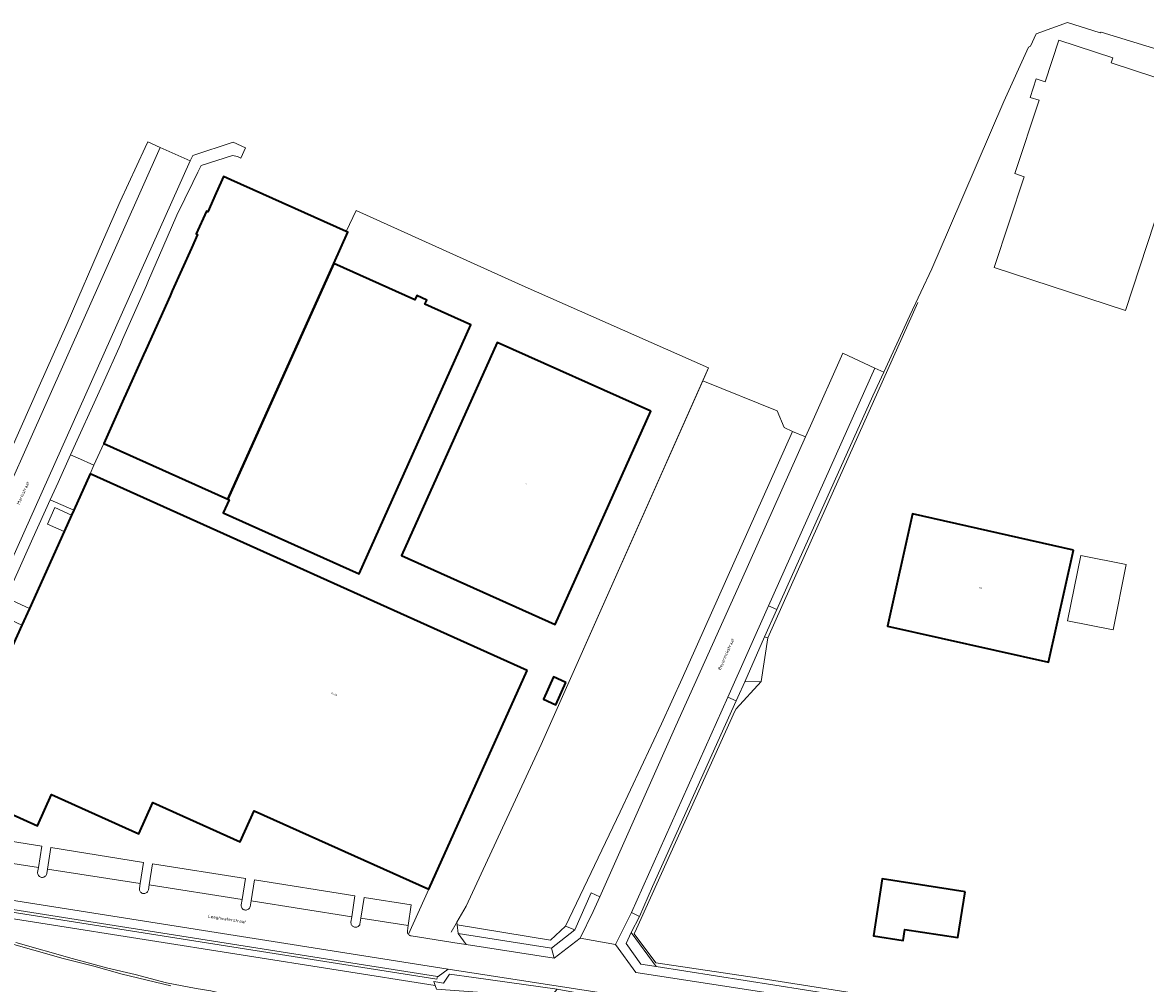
# Model space of a CAD drawing. Header units: metres. Extents: x 110065 to 112666, y 425872 to 427362.
# Tile 102 of 104: x 111413 to 111660, y 427029 to 427240. Entities that reach past the tile are written whole.
import ezdxf

# ---------------------------------------------------------------- set-up
doc = ezdxf.new("R2010")
doc.units = ezdxf.units.M
for name, color, linetype, lineweight in [('B-WE-GR-BEPLANTING_CULTUUR_BOSPLANTSOEN-GV', 90, 'GR-PLANTSOEN', 18), ('B-WE-GR-BEPLANTING_CULTUUR_HEESTERS-GV', 90, 'Continuous', 18), ('B-WE-GR-GRAS-GV', 60, 'Continuous', 13), ('B-WE-GR-GROENVOORZIENING-GV', 80, 'Continuous', 18), ('B-WE-IE-TERREINAFSCHEIDING_KUNSTMATIG_HEKWERK-G', 20, 'IE-TERREINAFSCHEIDING-KUNSTMATIG', 18), ('B-WE-OG-BEBOUWING-GV', 7, 'Continuous', 35), ('B-WE-OG-BEBOUWING-T18', 10, 'Continuous', 18), ('B-WE-OG-BEBOUWING_OVERIG-GV', 7, 'Continuous', 18), ('B-WE-OG-BEBOUWING_STRAATNAAM-T35', 50, 'Continuous', 35), ('B-WE-OG-TERREIN_ERF-GV', 7, 'Continuous', 18), ('B-WE-OG-WATER-GV', 130, 'Continuous', 18), ('B-WE-VH-VERHARDING_BETONSTRAATSTEEN-GV', 252, 'Continuous', 18), ('B-WE-VH-VERHARDING_GESLOTEN-GV', 7, 'Continuous', 18), ('B-WE-VH-VERHARDING_OPEN-GV', 252, 'Continuous', 18), ('B-WE-VH-VERHARDING_TEGEL-GV', 252, 'Continuous', 18)]:
    doc.layers.add(name, color=color, linetype=linetype, lineweight=lineweight)
doc.styles.add('NLCS-ISO-M200-T18', font='NLCS-ISO.ttf')
doc.styles.add('NLCS-ISO-M200-T35', font='NLCS-ISO.ttf')
doc.linetypes.add('GR-PLANTSOEN', pattern='A,0,[179,NLCS.SHX,S=2,R=0,X=0,Y=0],-4', length=4)
doc.linetypes.add('IE-TERREINAFSCHEIDING-KUNSTMATIG', pattern='A,4,[82,NLCS.SHX,S=0.75,R=90,X=0,Y=0],4,-2', length=10)

msp = doc.modelspace()

# ---------------------------------------------------------------- linework, layer by layer
at = {"layer": 'B-WE-GR-BEPLANTING_CULTUUR_BOSPLANTSOEN-GV', "flags": 128}
for points in [[(111579.031, 427154.929), (111562.768, 427161.519), (111527.296, 427081.693), (111510.817, 427046.233), (111508.816, 427042.69), (111508.879, 427042.132), (111529.363, 427038.765), (111532.659, 427041.838), (111544.589, 427066.898), (111553.669, 427086.242), (111558.226, 427096.157), (111582.44, 427150.372), (111580.625, 427151.263), (111579.031, 427154.929), (111579.031, 427154.929)], [(111512.516, 427030.538), (111507.175, 427031.291), (111505.891, 427029.285), (111503.725, 427029.637), (111504.017, 427028.818), (111504.321, 427027.963), (111529.291, 427026.142), (111530.795, 427027.984), (111512.516, 427030.538), (111512.516, 427030.538)]]:
    msp.add_lwpolyline(points, close=True, dxfattribs=at)
at = {"layer": 'B-WE-GR-BEPLANTING_CULTUUR_HEESTERS-GV', "flags": 128}
for points in [[(111529.363, 427038.765), (111508.879, 427042.132), (111509.1, 427040.17), (111529.554, 427036.994), (111534.71, 427040.97), (111532.659, 427041.838), (111529.363, 427038.765), (111529.363, 427038.765)], [(111552.536, 427032.942), (111547.035, 427040.394), (111545.917, 427037.992), (111549.187, 427033.489), (111552.536, 427032.942), (111552.536, 427032.942)]]:
    msp.add_lwpolyline(points, close=True, dxfattribs=at)
at = {"layer": 'B-WE-GR-GRAS-GV', "flags": 128}
msp.add_lwpolyline([(111585.294, 427149.18), (111582.44, 427150.372), (111558.226, 427096.157), (111553.669, 427086.242), (111544.589, 427066.898), (111532.659, 427041.838), (111534.71, 427040.97), (111538.282, 427049.155), (111540.131, 427048.249), (111556.861, 427085.798), (111571.264, 427117.741), (111585.294, 427149.18), (111585.294, 427149.18)], close=True, dxfattribs=at)
for points in [[(111397.536, 427045.596), (111504.017, 427028.818), (111503.725, 427029.637), (111505.891, 427029.285), (111507.175, 427031.291), (111512.516, 427030.538), (111530.795, 427027.984), (111551.665, 427024.18), (111551.875, 427025.4), (111506.919, 427032.398), (111504.704, 427030.73), (111504.533, 427030.757), (111504.421, 427030.154), (111397.705, 427046.978)], [(111412.007, 427038.223), (111424.387, 427034.684), (111432.21, 427032.569), (111438.226, 427031.23), (111445.098, 427029.367), (111451.609, 427028.107), (111454.779, 427027.64), (111457.012, 427027.098), (111459.621, 427026.289), (111465.093, 427024.8), (111470.33, 427024.48), (111473.557, 427023.965), (111475.194, 427023.578), (111478.262, 427022.592), (111491.88, 427019.632), (111499.937, 427017.656), (111510.36, 427014.849), (111516.368, 427013.732), (111520.779, 427012.652), (111529.291, 427026.142), (111504.321, 427027.963), (111504.017, 427028.818), (111397.536, 427045.596)]]:
    msp.add_lwpolyline(points, dxfattribs=at)
at = {"layer": 'B-WE-GR-GROENVOORZIENING-GV', "flags": 128}
for points in [[(111385.928, 427045.116), (111415.959, 427036.514), (111422.437, 427034.712), (111429.111, 427032.997), (111435.33, 427031.288), (111445.999, 427028.718)], [(111451.609, 427028.107), (111445.098, 427029.367), (111438.226, 427031.23), (111432.21, 427032.569), (111424.387, 427034.684), (111412.007, 427038.223)]]:
    msp.add_lwpolyline(points, dxfattribs=at)
at = {"layer": 'B-WE-IE-TERREINAFSCHEIDING_KUNSTMATIG_HEKWERK-G', "flags": 128}
for points in [[(111577.005, 427105.125), (111591.413, 427137.342), (111609.937, 427178.691)], [(111564.032, 427164.364), (111527.296, 427081.693), (111510.817, 427046.233), (111507.561, 427040.467)], [(111575.59, 427095.493), (111570.103, 427089.517), (111569.76, 427088.981), (111548.23, 427041.22), (111547.727, 427040.104), (111552.418, 427033.749), (111574.611, 427030.5), (111618.784, 427023.522)]]:
    msp.add_lwpolyline(points, dxfattribs=at)
at = {"layer": 'B-WE-OG-BEBOUWING-GV', "flags": 128}
for points in [[(111459.23, 427205.616), (111457.588, 427206.353), (111456.994, 427205.03), (111455.961, 427202.728), (111454.12, 427198.628), (111453.832, 427198.757), (111451.597, 427193.779), (111451.921, 427193.634), (111450.561, 427190.606), (111446.347, 427181.219), (111445.856, 427180.124), (111440.539, 427168.282), (111440.047, 427167.187), (111436.179, 427158.57), (111435.749, 427157.612), (111431.325, 427147.759), (111458.528, 427135.546), (111481.807, 427187.262), (111484.838, 427194.119), (111484.508, 427194.267), (111459.23, 427205.616), (111459.23, 427205.616)], [(111499.575, 427179.285), (111481.807, 427187.262), (111458.528, 427135.546), (111458.834, 427135.409), (111457.535, 427132.517), (111487.336, 427119.138), (111511.868, 427173.779), (111501.786, 427178.306), (111502.2, 427179.228), (111499.994, 427180.218), (111499.575, 427179.285), (111499.575, 427179.285)], [(111551.353, 427154.815), (111517.648, 427169.948), (111496.644, 427123.165), (111530.349, 427108.033), (111551.353, 427154.815), (111551.353, 427154.815)], [(111524.227, 427097.944), (111428.335, 427141.115), (111424.72, 427133.086), (111424.251, 427132.043), (111422.609, 427128.396), (111415.019, 427111.538), (111413.376, 427107.89), (111408.911, 427097.971), (111407.268, 427094.323), (111397.465, 427072.549), (111416.784, 427063.851), (111419.878, 427070.724), (111439.023, 427062.104), (111442.113, 427068.967), (111461.279, 427060.339), (111464.342, 427067.143), (111502.61, 427049.927), (111524.227, 427097.944), (111524.227, 427097.944)], [(111644.101, 427124.358), (111608.782, 427132.279), (111603.262, 427107.665), (111638.581, 427099.744), (111644.101, 427124.358), (111644.101, 427124.358)], [(111532.712, 427095.292), (111529.979, 427096.529), (111527.764, 427091.637), (111530.497, 427090.4), (111532.712, 427095.292), (111532.712, 427095.292)], [(111620.294, 427049.345), (111602.125, 427052.171), (111600.186, 427039.713), (111606.71, 427038.699), (111607.085, 427041.112), (111618.733, 427039.3), (111620.294, 427049.345), (111620.294, 427049.345)]]:
    msp.add_lwpolyline(points, close=True, dxfattribs=at)
at = {"layer": 'B-WE-OG-BEBOUWING_OVERIG-GV', "flags": 128}
msp.add_lwpolyline([(111655.64, 427121.199), (111645.658, 427123.185), (111642.799, 427108.815), (111652.782, 427106.829), (111655.64, 427121.199), (111655.64, 427121.199)], close=True, dxfattribs=at)
at = {"layer": 'B-WE-OG-TERREIN_ERF-GV', "flags": 128}
msp.add_lwpolyline([(111667.127, 427232.804), (111650.119, 427238.028), (111649.958, 427237.904), (111642.758, 427240.158), (111635.912, 427237.65), (111634.667, 427234.933), (111634.222, 427234.724), (111628.784, 427222.781), (111616.86, 427195.087), (111612.985, 427186.087), (111608.21, 427175.815), (111602.437, 427163.397), (111600.034, 427158.229), (111583.065, 427120.492), (111578.985, 427111.29), (111576.321, 427105.282), (111577.005, 427105.125), (111575.59, 427095.493), (111571.945, 427095.413), (111570.447, 427092.036), (111570.096, 427091.258), (111551.719, 427050.485), (111548.894, 427043.954), (111547.035, 427040.394), (111552.536, 427032.942), (111617.642, 427022.692)], dxfattribs=at)
for points in [[(111652.679, 427232.397), (111652.327, 427231.326), (111671.302, 427225.091), (111655.481, 427176.946), (111626.712, 427186.4), (111633.254, 427206.305), (111631.221, 427206.973), (111636.515, 427223.083), (111634.55, 427223.722), (111635.876, 427227.797), (111637.852, 427227.154), (111640.852, 427236.283), (111652.679, 427232.397), (111652.679, 427232.397)], [(111523.125, 427182.396), (111486.679, 427198.897), (111484.508, 427194.267), (111484.838, 427194.119), (111481.807, 427187.262), (111499.575, 427179.285), (111499.994, 427180.218), (111502.2, 427179.228), (111501.786, 427178.306), (111511.868, 427173.779), (111487.336, 427119.138), (111457.535, 427132.517), (111458.834, 427135.409), (111458.528, 427135.546), (111431.325, 427147.759), (111429.164, 427142.958), (111428.335, 427141.115), (111524.227, 427097.944), (111502.61, 427049.927), (111498.149, 427040.018), (111498.253, 427039.915), (111498.371, 427039.829), (111498.502, 427039.763), (111498.641, 427039.719), (111498.786, 427039.697), (111509.302, 427038.006), (111510.857, 427037.768), (111509.1, 427040.17), (111508.879, 427042.132), (111508.816, 427042.69), (111510.817, 427046.233), (111527.296, 427081.693), (111562.768, 427161.519), (111564.032, 427164.364), (111523.125, 427182.396), (111523.125, 427182.396)], [(111496.644, 427123.165), (111517.648, 427169.948), (111551.353, 427154.815), (111530.349, 427108.033), (111496.644, 427123.165), (111496.644, 427123.165)], [(111644.101, 427124.358), (111638.581, 427099.744), (111603.262, 427107.665), (111608.782, 427132.279), (111644.101, 427124.358), (111644.101, 427124.358)], [(111527.764, 427091.637), (111529.979, 427096.529), (111532.712, 427095.292), (111530.497, 427090.4), (111527.764, 427091.637), (111527.764, 427091.637)], [(111620.294, 427049.345), (111618.733, 427039.3), (111607.085, 427041.112), (111606.71, 427038.699), (111600.186, 427039.713), (111602.125, 427052.171), (111620.294, 427049.345), (111620.294, 427049.345)]]:
    msp.add_lwpolyline(points, close=True, dxfattribs=at)
at = {"layer": 'B-WE-OG-WATER-GV', "flags": 128}
msp.add_lwpolyline([(111445.999, 427028.718), (111435.33, 427031.288), (111429.111, 427032.997), (111422.437, 427034.712), (111415.959, 427036.514), (111385.928, 427045.116)], dxfattribs=at)
at = {"layer": 'B-WE-VH-VERHARDING_BETONSTRAATSTEEN-GV', "flags": 128}
for points in [[(111450.311, 427209.788), (111443.702, 427212.714), (111381.661, 427073.558), (111379.307, 427068.158), (111385.627, 427065.31), (111388.046, 427070.721), (111450.311, 427209.788), (111450.311, 427209.788)], [(111600.486, 427164.304), (111593.469, 427167.566), (111586.369, 427151.588), (111585.294, 427149.18), (111571.264, 427117.741), (111556.861, 427085.798), (111540.131, 427048.249), (111538.694, 427045.024), (111535.832, 427039.184), (111543.627, 427037.755), (111547.097, 427044.835), (111568.218, 427092.097), (111577.16, 427112.106), (111600.486, 427164.304), (111600.486, 427164.304)], [(111602.437, 427163.397), (111600.486, 427164.304), (111577.16, 427112.106), (111578.985, 427111.29), (111583.065, 427120.492), (111600.034, 427158.229), (111602.437, 427163.397), (111602.437, 427163.397)], [(111578.985, 427111.29), (111577.16, 427112.106), (111568.218, 427092.097), (111570.096, 427091.258), (111570.447, 427092.036), (111571.945, 427095.413), (111576.321, 427105.282), (111578.985, 427111.29), (111578.985, 427111.29)], [(111570.096, 427091.258), (111568.218, 427092.097), (111547.097, 427044.835), (111548.894, 427043.954), (111551.719, 427050.485), (111570.096, 427091.258), (111570.096, 427091.258)], [(111417.761, 427059.374), (111398.398, 427062.43), (111397.631, 427057.687), (111416.984, 427054.655), (111417.761, 427059.374), (111417.761, 427059.374)], [(111440.05, 427055.808), (111419.712, 427059.073), (111418.96, 427054.346), (111439.32, 427051.156), (111440.05, 427055.808), (111440.05, 427055.808)], [(111462.407, 427052.258), (111442.012, 427055.487), (111441.277, 427050.85), (111461.662, 427047.657), (111462.407, 427052.258), (111462.407, 427052.258)], [(111486.439, 427048.462), (111464.4, 427051.955), (111463.64, 427047.347), (111485.744, 427043.885), (111486.439, 427048.462), (111486.439, 427048.462)], [(111506.919, 427032.398), (111396.202, 427049.858), (111397.851, 427047.598), (111504.533, 427030.757), (111504.704, 427030.73), (111506.919, 427032.398), (111506.919, 427032.398)], [(111498.771, 427046.476), (111488.439, 427048.122), (111487.733, 427043.573), (111498.11, 427041.948), (111498.771, 427046.476), (111498.771, 427046.476)], [(111548.894, 427043.954), (111547.097, 427044.835), (111543.627, 427037.755), (111548.055, 427031.63), (111615.656, 427021.248), (111617.642, 427022.692), (111552.536, 427032.942), (111549.187, 427033.489), (111545.917, 427037.992), (111547.035, 427040.394), (111548.894, 427043.954), (111548.894, 427043.954)]]:
    msp.add_lwpolyline(points, close=True, dxfattribs=at)
for points in [[(111615.656, 427021.248), (111548.055, 427031.63), (111543.627, 427037.755), (111535.832, 427039.184), (111530.118, 427034.814), (111510.857, 427037.768), (111509.302, 427038.006), (111498.786, 427039.697), (111498.641, 427039.719), (111498.502, 427039.763), (111498.371, 427039.829), (111498.253, 427039.915), (111498.149, 427040.018), (111498.055, 427040.149), (111497.985, 427040.294), (111497.941, 427040.449), (111497.925, 427040.609), (111497.937, 427040.77), (111498.11, 427041.948), (111487.733, 427043.573), (111487.531, 427042.268), (111487.468, 427042.114), (111487.381, 427041.972), (111487.271, 427041.846), (111487.143, 427041.741), (111486.999, 427041.657), (111486.843, 427041.599), (111486.68, 427041.566), (111486.513, 427041.562), (111486.348, 427041.584), (111486.189, 427041.633), (111486.04, 427041.708), (111485.906, 427041.806), (111485.789, 427041.925), (111485.693, 427042.061), (111485.622, 427042.211), (111485.575, 427042.371), (111485.556, 427042.537), (111485.564, 427042.703), (111485.744, 427043.885), (111463.64, 427047.347), (111463.43, 427046.075), (111463.372, 427045.915), (111463.287, 427045.767), (111463.179, 427045.635), (111463.049, 427045.524), (111462.903, 427045.437), (111462.744, 427045.375), (111462.577, 427045.341), (111462.407, 427045.336), (111462.238, 427045.36), (111462.076, 427045.412), (111461.925, 427045.491), (111461.79, 427045.595), (111461.674, 427045.72), (111461.58, 427045.862), (111461.513, 427046.019), (111461.473, 427046.184), (111461.461, 427046.354), (111461.479, 427046.524), (111461.662, 427047.657), (111441.277, 427050.85), (111441.11, 427049.801), (111441.07, 427049.633), (111441.001, 427049.476), (111440.906, 427049.332), (111440.788, 427049.207), (111440.649, 427049.104), (111440.495, 427049.027), (111440.33, 427048.978), (111440.159, 427048.958), (111439.987, 427048.968), (111439.82, 427049.008), (111439.662, 427049.076), (111439.518, 427049.171), (111439.392, 427049.289), (111439.289, 427049.427), (111439.212, 427049.581), (111439.162, 427049.746), (111439.142, 427049.917), (111439.152, 427050.089), (111439.32, 427051.156), (111418.96, 427054.346), (111418.8, 427053.343), (111418.756, 427053.178), (111418.685, 427053.024), (111418.589, 427052.883), (111418.471, 427052.761), (111418.333, 427052.66), (111418.181, 427052.584), (111418.018, 427052.535), (111417.849, 427052.515), (111417.679, 427052.523), (111417.513, 427052.56), (111417.355, 427052.624), (111417.211, 427052.714), (111417.083, 427052.827), (111416.977, 427052.96), (111416.895, 427053.109), (111416.839, 427053.27), (111416.811, 427053.438), (111416.812, 427053.608), (111416.984, 427054.655), (111416.984, 427054.655), (111416.984, 427054.655), (111397.631, 427057.687)], [(111396.202, 427049.858), (111506.919, 427032.398), (111551.875, 427025.4)]]:
    msp.add_lwpolyline(points, dxfattribs=at)
at = {"layer": 'B-WE-VH-VERHARDING_GESLOTEN-GV', "flags": 128}
for points in [[(111424.251, 427132.043), (111420.603, 427133.685), (111418.961, 427130.038), (111422.609, 427128.396), (111424.251, 427132.043), (111424.251, 427132.043)], [(111415.019, 427111.538), (111411.371, 427113.18), (111409.729, 427109.533), (111413.376, 427107.89), (111415.019, 427111.538), (111415.019, 427111.538)]]:
    msp.add_lwpolyline(points, close=True, dxfattribs=at)
msp.add_lwpolyline([(111398.398, 427062.43), (111417.761, 427059.374), (111416.984, 427054.655), (111416.812, 427053.608), (111416.811, 427053.438), (111416.839, 427053.27), (111416.895, 427053.109), (111416.977, 427052.96), (111417.083, 427052.827), (111417.211, 427052.714), (111417.355, 427052.624), (111417.513, 427052.56), (111417.679, 427052.523), (111417.849, 427052.515), (111418.018, 427052.535), (111418.181, 427052.584), (111418.333, 427052.66), (111418.471, 427052.761), (111418.589, 427052.883), (111418.685, 427053.024), (111418.756, 427053.178), (111418.8, 427053.343), (111418.96, 427054.346), (111419.712, 427059.073), (111440.05, 427055.808), (111439.32, 427051.156), (111439.152, 427050.089), (111439.142, 427049.917), (111439.162, 427049.746), (111439.212, 427049.581), (111439.289, 427049.427), (111439.392, 427049.289), (111439.518, 427049.171), (111439.662, 427049.076), (111439.82, 427049.008), (111439.987, 427048.968), (111440.159, 427048.958), (111440.33, 427048.978), (111440.495, 427049.027), (111440.649, 427049.104), (111440.788, 427049.207), (111440.906, 427049.332), (111441.001, 427049.476), (111441.07, 427049.633), (111441.11, 427049.801), (111441.277, 427050.85), (111442.012, 427055.487), (111462.407, 427052.258), (111461.662, 427047.657), (111461.479, 427046.524), (111461.461, 427046.354), (111461.473, 427046.184), (111461.513, 427046.019), (111461.58, 427045.862), (111461.674, 427045.72), (111461.79, 427045.595), (111461.925, 427045.491), (111462.076, 427045.412), (111462.238, 427045.36), (111462.407, 427045.336), (111462.577, 427045.341), (111462.744, 427045.375), (111462.903, 427045.437), (111463.049, 427045.524), (111463.179, 427045.635), (111463.287, 427045.767), (111463.372, 427045.915), (111463.43, 427046.075), (111463.64, 427047.347), (111464.4, 427051.955), (111486.439, 427048.462), (111485.744, 427043.885), (111485.564, 427042.703), (111485.556, 427042.537), (111485.575, 427042.371), (111485.622, 427042.211), (111485.693, 427042.061), (111485.789, 427041.925), (111485.906, 427041.806), (111486.04, 427041.708), (111486.189, 427041.633), (111486.348, 427041.584), (111486.513, 427041.562), (111486.68, 427041.566), (111486.843, 427041.599), (111486.999, 427041.657), (111487.143, 427041.741), (111487.271, 427041.846), (111487.381, 427041.972), (111487.468, 427042.114), (111487.531, 427042.268), (111487.733, 427043.573), (111488.439, 427048.122), (111498.771, 427046.476), (111498.11, 427041.948), (111497.937, 427040.77), (111497.925, 427040.609), (111497.941, 427040.449), (111497.985, 427040.294), (111498.055, 427040.149), (111498.149, 427040.018), (111502.61, 427049.927), (111464.342, 427067.143), (111461.279, 427060.339), (111442.113, 427068.967), (111439.023, 427062.104), (111419.878, 427070.724), (111416.784, 427063.851), (111397.465, 427072.549)], dxfattribs=at)
at = {"layer": 'B-WE-VH-VERHARDING_OPEN-GV', "flags": 128}
for points in [[(111443.702, 427212.714), (111440.965, 427213.925), (111440.395, 427212.697), (111434.897, 427200.857), (111431.286, 427192.516), (111423.317, 427174.108), (111417.178, 427160.34), (111408.924, 427141.819), (111408.483, 427140.83), (111398.848, 427119.21), (111396.777, 427114.564), (111382.836, 427083.801), (111378.863, 427074.868), (111381.661, 427073.558), (111443.702, 427212.714), (111443.702, 427212.714)], [(111425.522, 427144.598), (111424.03, 427145.269), (111421.281, 427139.191), (111419.563, 427135.407), (111424.72, 427133.086), (111428.335, 427141.115), (111429.164, 427142.958), (111425.522, 427144.598), (111425.522, 427144.598)], [(111424.72, 427133.086), (111419.563, 427135.407), (111415.742, 427126.991), (111392.435, 427074.814), (111397.465, 427072.549), (111407.268, 427094.323), (111403.621, 427095.965), (111405.264, 427099.613), (111408.911, 427097.971), (111413.376, 427107.89), (111409.729, 427109.533), (111411.371, 427113.18), (111415.019, 427111.538), (111422.609, 427128.396), (111418.961, 427130.038), (111420.603, 427133.685), (111424.251, 427132.043), (111424.72, 427133.086), (111424.72, 427133.086)], [(111577.005, 427105.125), (111576.321, 427105.282), (111571.945, 427095.413), (111575.59, 427095.493), (111577.005, 427105.125), (111577.005, 427105.125)]]:
    msp.add_lwpolyline(points, close=True, dxfattribs=at)
msp.add_lwpolyline([(111392.435, 427074.814), (111415.742, 427126.991), (111419.563, 427135.407), (111421.281, 427139.191), (111424.03, 427145.269), (111430.649, 427159.901), (111431.08, 427160.859), (111434.958, 427169.472), (111435.45, 427170.566), (111440.661, 427182.456), (111441.14, 427183.557), (111445.228, 427192.932), (111447.382, 427197.873), (111450.866, 427205.014), (111451.974, 427207.284), (111452.683, 427208.738), (111459.537, 427210.945), (111460.637, 427210.704), (111461.366, 427210.374), (111462.393, 427212.66), (111462.393, 427212.66), (111462.393, 427212.66), (111459.736, 427213.852), (111450.849, 427210.99), (111450.311, 427209.788), (111388.046, 427070.721)], dxfattribs=at)
at = {"layer": 'B-WE-VH-VERHARDING_TEGEL-GV', "flags": 128}
for points in [[(111540.131, 427048.249), (111538.282, 427049.155), (111534.71, 427040.97), (111529.554, 427036.994), (111530.118, 427034.814), (111535.832, 427039.184), (111538.694, 427045.024), (111540.131, 427048.249), (111540.131, 427048.249)], [(111504.533, 427030.757), (111397.851, 427047.598), (111397.705, 427046.978), (111504.421, 427030.154), (111504.533, 427030.757), (111504.533, 427030.757)], [(111529.554, 427036.994), (111509.1, 427040.17), (111510.857, 427037.768), (111530.118, 427034.814), (111529.554, 427036.994), (111529.554, 427036.994)]]:
    msp.add_lwpolyline(points, close=True, dxfattribs=at)

# ---------------------------------------------------------------- texts
at = {"layer": 'B-WE-OG-BEBOUWING-T18', "char_height": 0.36, "attachment_point": 5, "style": 'NLCS-ISO-M200-T18'}
for s, insert, rotation in [('2', (111523.999, 427138.991), 336), ('85', (111623.682, 427116.012), 347), ('91-99', (111481.863, 427092.724), 336)]:
    msp.add_mtext(s, dxfattribs=dict(at, insert=insert, rotation=rotation))
at = {"layer": 'B-WE-OG-BEBOUWING_STRAATNAAM-T35', "char_height": 0.7, "attachment_point": 5, "style": 'NLCS-ISO-M200-T35'}
for s, insert, rotation in [('Marisstraat', (111413.615, 427136.888), 66), ('Beyerinckstraat', (111567.94, 427101.462), 66), ('Leeghwaterstraat', (111458.373, 427043.271), 351)]:
    msp.add_mtext(s, dxfattribs=dict(at, insert=insert, rotation=rotation))

doc.saveas('drawing.dxf')
